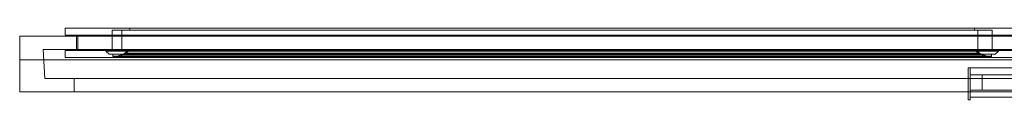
# Model space of a CAD drawing. Header units: millimetres. Extents: x -516 to 1258, y 248 to 313.
# Tile 1 of 2: x -516 to 370, y 248 to 313. Entities that reach past the tile are written whole.
import ezdxf

# ---------------------------------------------------------------- set-up
doc = ezdxf.new("R2010")
doc.units = ezdxf.units.MM
doc.layers.add('A-GLAZ', color=151, linetype='Continuous', lineweight=9)

# ---------------------------------------------------------------- blocks, each defined once
blk = doc.blocks.new('46_1 REH_EX-SLIDE_M2-EX_H1-EX_2 HOJAS - 46_1 REH_EX-SLIDE_M2-EX_H1-EX_2 HOJAS-349166-_3D_')
at = {"layer": 'A-GLAZ'}
for p, q in [((-887, 5, 1718), (-887, 5, 800)), ((887, 5, 1718), (-887, 5, 1718)), ((-887, 5, 800), (887, 5, 800)), ((-73, 5, 800), (887, 5, 800))]:
    blk.add_line(p, q, dxfattribs=at)
mesh = blk.add_polyface(dxfattribs=at)
corners = [(-846, 7.2, 841), (-846, 13.43, 841), (30, 13.43, 841), (30, 27.21, 841), (-846, 27.21, 841), (-846, 33.6, 841), (31.8, 33.6, 841), (31.8, 7.2, 841)]
mesh.append_faces([[corners[k] for k in face] for face in [(3, 6, 7, 2)]], dxfattribs={"vtx0": -1, "vtx2": -1})
mesh.append_faces([[corners[k] for k in face] for face in [(0, 1, 2, 7)]], dxfattribs={"vtx2": -1})
mesh.append_faces([[corners[k] for k in face] for face in [(3, 4, 5, 6)]], dxfattribs={"vtx3": -1})
mesh = blk.add_polyface(dxfattribs=at)
corners = [(-846, 33.6, 841), (-846, 27.21, 841), (-846, 27.21, 1677), (-846, 33.6, 1677)]
mesh.append_faces([[corners[k] for k in face] for face in [(1, 2, 3, 0)]])
mesh = blk.add_polyface(dxfattribs=at)
corners = [(31.8, 33.6, 841), (-846, 33.6, 841), (-846, 33.6, 1677), (31.8, 33.6, 1677), (-788.05, 33.6, 898.95), (-27.95, 33.6, 898.95), (-27.95, 33.6, 1619.05), (-788.05, 33.6, 1619.05)]
mesh.append_faces([[corners[k] for k in face] for face in [(2, 7, 4, 1), (5, 0, 1, 4)]], dxfattribs={"vtx0": -1, "vtx2": -1})
mesh.append_faces([[corners[k] for k in face] for face in [(2, 3, 6, 7), (5, 6, 3, 0)]], dxfattribs={"vtx1": -1, "vtx3": -1})
mesh = blk.add_polyface(dxfattribs=at)
corners = [(30, 13.43, 1677), (-846, 13.43, 1677), (-846, 7.2, 1677), (31.8, 7.2, 1677), (31.8, 33.6, 1677), (-846, 33.6, 1677), (-846, 27.21, 1677), (30, 27.21, 1677)]
mesh.append_faces([[corners[k] for k in face] for face in [(7, 4, 5, 6)]], dxfattribs={"vtx0": -1})
mesh.append_faces([[corners[k] for k in face] for face in [(2, 3, 0, 1)]], dxfattribs={"vtx1": -1})
mesh.append_faces([[corners[k] for k in face] for face in [(3, 4, 7, 0)]], dxfattribs={"vtx1": -1, "vtx3": -1})
mesh = blk.add_polyface(dxfattribs=at)
corners = [(-846, 27.21, 841), (30, 27.21, 841), (30, 27.21, 1677), (-846, 27.21, 1677), (18.62, 27.21, 852.38), (-834.62, 27.21, 852.38), (-834.62, 27.21, 1665.62), (18.62, 27.21, 1665.62)]
mesh.append_faces([[corners[k] for k in face] for face in [(3, 6, 7, 2), (5, 0, 1, 4)]], dxfattribs={"vtx0": -1, "vtx2": -1})
mesh.append_faces([[corners[k] for k in face] for face in [(5, 6, 3, 0), (1, 2, 7, 4)]], dxfattribs={"vtx1": -1, "vtx3": -1})
mesh = blk.add_polyface(dxfattribs=at)
corners = [(-834.62, 27.21, 852.38), (-834.62, 13.43, 852.38), (-834.62, 13.43, 1665.62), (-834.62, 27.21, 1665.62)]
mesh.append_faces([[corners[k] for k in face] for face in [(1, 2, 3, 0)]])
mesh = blk.add_polyface(dxfattribs=at)
corners = [(-834.62, 13.43, 852.38), (-834.62, 27.21, 852.38), (18.62, 27.21, 852.38), (18.62, 13.43, 852.38)]
mesh.append_faces([[corners[k] for k in face] for face in [(3, 0, 1, 2)]])
mesh = blk.add_polyface(dxfattribs=at)
corners = [(18.62, 13.43, 1665.62), (18.62, 27.21, 1665.62), (-834.62, 27.21, 1665.62), (-834.62, 13.43, 1665.62)]
mesh.append_faces([[corners[k] for k in face] for face in [(3, 0, 1, 2)]])
mesh = blk.add_polyface(dxfattribs=at)
corners = [(-803.95, 12.86, 883.05), (-803.95, 31.9, 883.05), (-803.95, 31.9, 1634.95), (-803.95, 12.86, 1634.95)]
mesh.append_faces([[corners[k] for k in face] for face in [(1, 2, 3, 0)]])
mesh = blk.add_polyface(dxfattribs=at)
corners = [(-803.95, 31.9, 883.05), (-803.95, 12.86, 883.05), (-12.05, 12.86, 883.05), (-12.05, 31.9, 883.05)]
mesh.append_faces([[corners[k] for k in face] for face in [(0, 1, 2, 3)]])
mesh = blk.add_polyface(dxfattribs=at)
corners = [(-803.95, 31.9, 883.05), (-12.05, 31.9, 883.05), (-12.05, 31.9, 1634.95), (-803.95, 31.9, 1634.95), (-27.95, 31.9, 898.95), (-788.05, 31.9, 898.95), (-788.05, 31.9, 1619.05), (-27.95, 31.9, 1619.05)]
mesh.append_faces([[corners[k] for k in face] for face in [(3, 6, 7, 2), (2, 7, 4, 1)]], dxfattribs={"vtx0": -1, "vtx2": -1})
mesh.append_faces([[corners[k] for k in face] for face in [(5, 6, 3, 0), (4, 5, 0, 1)]], dxfattribs={"vtx1": -1, "vtx3": -1})
mesh = blk.add_polyface(dxfattribs=at)
corners = [(-12.05, 31.9, 1634.95), (-12.05, 12.86, 1634.95), (-803.95, 12.86, 1634.95), (-803.95, 31.9, 1634.95)]
mesh.append_faces([[corners[k] for k in face] for face in [(3, 0, 1, 2)]])
at = {"layer": 'A-GLAZ', "transparency": 33554496}
mesh = blk.add_polyface(dxfattribs=at)
corners = [(-25, 31.9, 882.65), (-25, 13.59, 882.65), (-795, 13.59, 882.65), (-795, 31.9, 882.65)]
mesh.append_faces([[corners[k] for k in face] for face in [(1, 2, 3, 0)]])
mesh = blk.add_polyface(dxfattribs=at)
corners = [(-795, 13.59, 1635.35), (-795, 31.9, 1635.35), (-795, 31.9, 882.65), (-795, 13.59, 882.65)]
mesh.append_faces([[corners[k] for k in face] for face in [(3, 0, 1, 2)]])
mesh = blk.add_polyface(dxfattribs=at)
corners = [(-795, 31.9, 1635.35), (-25, 31.9, 1635.35), (-25, 31.9, 882.65), (-795, 31.9, 882.65)]
mesh.append_faces([[corners[k] for k in face] for face in [(0, 1, 2, 3)]])
mesh = blk.add_polyface(dxfattribs=at)
corners = [(-25, 31.9, 1635.35), (-795, 31.9, 1635.35), (-795, 13.59, 1635.35), (-25, 13.59, 1635.35)]
mesh.append_faces([[corners[k] for k in face] for face in [(2, 3, 0, 1)]])
at = {"layer": 'A-GLAZ'}
mesh = blk.add_polyface(dxfattribs=at)
corners = [(-788.05, 31.9, 898.95), (-788.05, 33.6, 898.95), (-788.05, 33.6, 1619.05), (-788.05, 31.9, 1619.05)]
mesh.append_faces([[corners[k] for k in face] for face in [(1, 2, 3, 0)]])
mesh = blk.add_polyface(dxfattribs=at)
corners = [(-788.05, 33.6, 898.95), (-788.05, 31.9, 898.95), (-27.95, 31.9, 898.95), (-27.95, 33.6, 898.95)]
mesh.append_faces([[corners[k] for k in face] for face in [(3, 0, 1, 2)]])
mesh = blk.add_polyface(dxfattribs=at)
corners = [(-27.95, 33.6, 1619.05), (-27.95, 31.9, 1619.05), (-788.05, 31.9, 1619.05), (-788.05, 33.6, 1619.05)]
mesh.append_faces([[corners[k] for k in face] for face in [(0, 1, 2, 3)]])
mesh = blk.add_polyface(dxfattribs=at)
corners = [(-27.95, 33.6, 898.95), (-27.95, 31.9, 898.95), (-27.95, 31.9, 1619.05), (-27.95, 33.6, 1619.05)]
mesh.append_faces([[corners[k] for k in face] for face in [(3, 0, 1, 2)]])
at = {"layer": 'A-GLAZ', "transparency": 33554496}
mesh = blk.add_polyface(dxfattribs=at)
corners = [(-25, 31.9, 1635.35), (-25, 13.59, 1635.35), (-25, 13.59, 882.65), (-25, 31.9, 882.65)]
mesh.append_faces([[corners[k] for k in face] for face in [(3, 0, 1, 2)]])
at = {"layer": 'A-GLAZ'}
mesh = blk.add_polyface(dxfattribs=at)
corners = [(-12.05, 31.9, 883.05), (-12.05, 12.86, 883.05), (-12.05, 12.86, 1634.95), (-12.05, 31.9, 1634.95)]
mesh.append_faces([[corners[k] for k in face] for face in [(3, 0, 1, 2)]])
mesh = blk.add_polyface(dxfattribs=at)
corners = [(-887, -23.6, 1718), (-887, 26.4, 1718), (-887, 26.4, 800), (-887, -23.6, 800)]
mesh.append_faces([[corners[k] for k in face] for face in [(3, 0, 1, 2)]])
mesh = blk.add_polyface(dxfattribs=at)
corners = [(-887, -23.6, 800), (-887, 26.4, 800), (887, 26.4, 800), (887, -23.6, 800)]
mesh.append_faces([[corners[k] for k in face] for face in [(3, 0, 1, 2)]])
mesh = blk.add_polyface(dxfattribs=at)
corners = [(-887, 26.4, 800), (-887, 26.4, 1718), (887, 26.4, 1718), (887, 26.4, 800), (836, 26.4, 851), (836, 26.4, 1667), (-836, 26.4, 1667), (-836, 26.4, 851)]
mesh.append_faces([[corners[k] for k in face] for face in [(2, 5, 6, 1), (1, 6, 7, 0)]], dxfattribs={"vtx0": -1, "vtx2": -1})
mesh.append_faces([[corners[k] for k in face] for face in [(4, 5, 2, 3), (7, 4, 3, 0)]], dxfattribs={"vtx1": -1, "vtx3": -1})
mesh = blk.add_polyface(dxfattribs=at)
corners = [(887, -23.6, 1718), (887, 26.4, 1718), (-887, 26.4, 1718), (-887, -23.6, 1718)]
mesh.append_faces([[corners[k] for k in face] for face in [(0, 1, 2, 3)]])
mesh = blk.add_polyface(dxfattribs=at)
corners = [(-836, 26.4, 1667), (-836, 14.4, 1667), (-836, 14.4, 851), (-836, 26.4, 851)]
mesh.append_faces([[corners[k] for k in face] for face in [(3, 0, 1, 2)]])
mesh = blk.add_polyface(dxfattribs=at)
corners = [(-836, 26.4, 851), (-836, 14.4, 851), (836, 14.4, 851), (836, 26.4, 851)]
mesh.append_faces([[corners[k] for k in face] for face in [(3, 0, 1, 2)]])
mesh = blk.add_polyface(dxfattribs=at)
corners = [(836, 26.4, 1667), (836, 14.4, 1667), (-836, 14.4, 1667), (-836, 26.4, 1667)]
mesh.append_faces([[corners[k] for k in face] for face in [(3, 0, 1, 2)]])
mesh = blk.add_polyface(dxfattribs=at)
corners = [(-865.91, 14.4, 1696.91), (-864.32, -11.6, 1695.32), (-864.32, -11.6, 822.68), (-865.91, 14.4, 821.09)]
mesh.append_faces([[corners[k] for k in face] for face in [(3, 0, 1, 2)]])
mesh = blk.add_polyface(dxfattribs=at)
corners = [(-865.91, 14.4, 821.09), (-864.32, -11.6, 822.68), (864.32, -11.6, 822.68), (865.91, 14.4, 821.09)]
mesh.append_faces([[corners[k] for k in face] for face in [(3, 0, 1, 2)]])
mesh = blk.add_polyface(dxfattribs=at)
corners = [(865.91, 14.4, 821.09), (865.91, 14.4, 1696.91), (-865.91, 14.4, 1696.91), (-865.91, 14.4, 821.09), (-836, 14.4, 851), (-836, 14.4, 1667), (836, 14.4, 1667), (836, 14.4, 851)]
mesh.append_faces([[corners[k] for k in face] for face in [(2, 5, 6, 1), (1, 6, 7, 0)]], dxfattribs={"vtx0": -1, "vtx2": -1})
mesh.append_faces([[corners[k] for k in face] for face in [(4, 5, 2, 3), (7, 4, 3, 0)]], dxfattribs={"vtx1": -1, "vtx3": -1})
mesh = blk.add_polyface(dxfattribs=at)
corners = [(865.91, 14.4, 1696.91), (864.32, -11.6, 1695.32), (-864.32, -11.6, 1695.32), (-865.91, 14.4, 1696.91)]
mesh.append_faces([[corners[k] for k in face] for face in [(3, 0, 1, 2)]])
mesh = blk.add_polyface(dxfattribs=at)
corners = [(30, 13.43, 841), (-846, 13.43, 841), (-846, 13.43, 1677), (30, 13.43, 1677), (-834.62, 13.43, 852.38), (18.62, 13.43, 852.38), (18.62, 13.43, 1665.62), (-834.62, 13.43, 1665.62)]
mesh.append_faces([[corners[k] for k in face] for face in [(3, 6, 7, 2), (2, 7, 4, 1)]], dxfattribs={"vtx0": -1, "vtx2": -1})
mesh.append_faces([[corners[k] for k in face] for face in [(5, 6, 3, 0), (4, 5, 0, 1)]], dxfattribs={"vtx1": -1, "vtx3": -1})
mesh = blk.add_polyface(dxfattribs=at)
corners = [(-846, 13.43, 841), (-846, 7.2, 841), (-846, 7.2, 1677), (-846, 13.43, 1677)]
mesh.append_faces([[corners[k] for k in face] for face in [(1, 2, 3, 0)]])
mesh = blk.add_polyface(dxfattribs=at)
corners = [(-806.56, 10.29, 880.44), (-809.4, 12.86, 877.6), (-809.4, 12.86, 1640.4), (-806.56, 10.29, 1637.56)]
mesh.append_faces([[corners[k] for k in face] for face in [(1, 2, 3, 0)]])
mesh = blk.add_polyface(dxfattribs=at)
corners = [(-809.4, 12.86, 877.6), (-806.56, 10.29, 880.44), (-9.44, 10.29, 880.44), (-6.6, 12.86, 877.6)]
mesh.append_faces([[corners[k] for k in face] for face in [(3, 0, 1, 2)]])
mesh = blk.add_polyface(dxfattribs=at)
corners = [(-809.4, 12.86, 877.6), (-6.6, 12.86, 877.6), (-6.6, 12.86, 1640.4), (-809.4, 12.86, 1640.4), (-12.05, 12.86, 883.05), (-803.95, 12.86, 883.05), (-803.95, 12.86, 1634.95), (-12.05, 12.86, 1634.95)]
mesh.append_faces([[corners[k] for k in face] for face in [(3, 6, 7, 2), (2, 7, 4, 1)]], dxfattribs={"vtx0": -1, "vtx2": -1})
mesh.append_faces([[corners[k] for k in face] for face in [(5, 6, 3, 0), (4, 5, 0, 1)]], dxfattribs={"vtx1": -1, "vtx3": -1})
mesh = blk.add_polyface(dxfattribs=at)
corners = [(-6.6, 12.86, 1640.4), (-9.44, 10.29, 1637.56), (-806.56, 10.29, 1637.56), (-809.4, 12.86, 1640.4)]
mesh.append_faces([[corners[k] for k in face] for face in [(3, 0, 1, 2)]])
mesh = blk.add_polyface(dxfattribs=at)
corners = [(-9.44, 10.29, 880.44), (-806.56, 10.29, 880.44), (-806.56, 10.29, 1637.56), (-9.44, 10.29, 1637.56), (-803.17, 10.29, 883.83), (-12.83, 10.29, 883.83), (-12.83, 10.29, 1634.17), (-803.17, 10.29, 1634.17)]
mesh.append_faces([[corners[k] for k in face] for face in [(3, 6, 7, 2), (2, 7, 4, 1)]], dxfattribs={"vtx0": -1, "vtx2": -1})
mesh.append_faces([[corners[k] for k in face] for face in [(5, 6, 3, 0), (4, 5, 0, 1)]], dxfattribs={"vtx1": -1, "vtx3": -1})
mesh = blk.add_polyface(dxfattribs=at)
corners = [(-789.32, 13.55, 897.68), (-26.68, 13.55, 897.68), (-23.69, 11.21, 894.69), (-20.29, 9.52, 891.29), (-16.62, 8.55, 887.62), (-12.83, 8.34, 883.83), (-803.17, 8.34, 883.83), (-799.38, 8.55, 887.62), (-795.71, 9.52, 891.29), (-792.31, 11.21, 894.69)]
mesh.append_faces([[corners[k] for k in face] for face in [(6, 7, 4, 5)]], dxfattribs={"vtx1": -1})
mesh.append_faces([[corners[k] for k in face] for face in [(8, 9, 2, 3), (3, 4, 7, 8)]], dxfattribs={"vtx1": -1, "vtx3": -1})
mesh.append_faces([[corners[k] for k in face] for face in [(9, 0, 1, 2)]], dxfattribs={"vtx3": -1})
mesh = blk.add_polyface(dxfattribs=at)
corners = [(-789.32, 13.55, 897.68), (-792.31, 11.21, 894.69), (-795.71, 9.52, 891.29), (-799.38, 8.55, 887.62), (-803.17, 8.34, 883.83), (-803.17, 8.34, 1634.17), (-799.38, 8.55, 1630.38), (-795.71, 9.52, 1626.71), (-792.31, 11.21, 1623.31), (-789.32, 13.55, 1620.32)]
mesh.append_faces([[corners[k] for k in face] for face in [(5, 6, 3, 4)]], dxfattribs={"vtx1": -1})
mesh.append_faces([[corners[k] for k in face] for face in [(7, 8, 1, 2), (2, 3, 6, 7)]], dxfattribs={"vtx1": -1, "vtx3": -1})
mesh.append_faces([[corners[k] for k in face] for face in [(8, 9, 0, 1)]], dxfattribs={"vtx3": -1})
mesh = blk.add_polyface(dxfattribs=at)
corners = [(-12.83, 8.34, 1634.17), (-16.62, 8.55, 1630.38), (-20.29, 9.52, 1626.71), (-23.69, 11.21, 1623.31), (-26.68, 13.55, 1620.32), (-789.32, 13.55, 1620.32), (-792.31, 11.21, 1623.31), (-795.71, 9.52, 1626.71), (-799.38, 8.55, 1630.38), (-803.17, 8.34, 1634.17)]
mesh.append_faces([[corners[k] for k in face] for face in [(0, 1, 8, 9)]], dxfattribs={"vtx1": -1})
mesh.append_faces([[corners[k] for k in face] for face in [(2, 3, 6, 7), (7, 8, 1, 2)]], dxfattribs={"vtx1": -1, "vtx3": -1})
mesh.append_faces([[corners[k] for k in face] for face in [(3, 4, 5, 6)]], dxfattribs={"vtx3": -1})
mesh = blk.add_polyface(dxfattribs=at)
corners = [(-803.17, 8.34, 883.83), (-12.83, 8.34, 883.83), (-12.83, 10.29, 883.83), (-803.17, 10.29, 883.83)]
mesh.append_faces([[corners[k] for k in face] for face in [(3, 0, 1, 2)]])
mesh = blk.add_polyface(dxfattribs=at)
corners = [(-803.17, 8.34, 883.83), (-803.17, 10.29, 883.83), (-803.17, 10.29, 1634.17), (-803.17, 8.34, 1634.17)]
mesh.append_faces([[corners[k] for k in face] for face in [(1, 2, 3, 0)]])
mesh = blk.add_polyface(dxfattribs=at)
corners = [(-12.83, 10.29, 1634.17), (-12.83, 8.34, 1634.17), (-803.17, 8.34, 1634.17), (-803.17, 10.29, 1634.17)]
mesh.append_faces([[corners[k] for k in face] for face in [(0, 1, 2, 3)]])
mesh = blk.add_polyface(dxfattribs=at)
corners = [(-801.28, 7.5, 885.72), (-796.52, 8.37, 890.48), (-792.13, 10.4, 894.87), (-788.39, 13.45, 898.61), (-788.39, 13.45, 1619.39), (-792.13, 10.4, 1623.13), (-796.52, 8.37, 1627.52), (-801.28, 7.5, 1632.28)]
mesh.append_faces([[corners[k] for k in face] for face in [(0, 1, 6, 7)]], dxfattribs={"vtx1": -1})
mesh.append_faces([[corners[k] for k in face] for face in [(5, 6, 1, 2)]], dxfattribs={"vtx1": -1, "vtx3": -1})
mesh.append_faces([[corners[k] for k in face] for face in [(2, 3, 4, 5)]], dxfattribs={"vtx3": -1})
mesh = blk.add_polyface(dxfattribs=at)
corners = [(-788.39, 13.45, 898.61), (-792.13, 10.4, 894.87), (-796.52, 8.37, 890.48), (-801.28, 7.5, 885.72), (-14.72, 7.5, 885.72), (-19.48, 8.37, 890.48), (-23.87, 10.4, 894.87), (-27.61, 13.45, 898.61)]
mesh.append_faces([[corners[k] for k in face] for face in [(4, 5, 2, 3)]], dxfattribs={"vtx1": -1})
mesh.append_faces([[corners[k] for k in face] for face in [(1, 2, 5, 6)]], dxfattribs={"vtx1": -1, "vtx3": -1})
mesh.append_faces([[corners[k] for k in face] for face in [(6, 7, 0, 1)]], dxfattribs={"vtx3": -1})
mesh = blk.add_polyface(dxfattribs=at)
corners = [(-27.61, 13.45, 1619.39), (-23.87, 10.4, 1623.13), (-19.48, 8.37, 1627.52), (-14.72, 7.5, 1632.28), (-801.28, 7.5, 1632.28), (-796.52, 8.37, 1627.52), (-792.13, 10.4, 1623.13), (-788.39, 13.45, 1619.39)]
mesh.append_faces([[corners[k] for k in face] for face in [(4, 5, 2, 3)]], dxfattribs={"vtx1": -1})
mesh.append_faces([[corners[k] for k in face] for face in [(1, 2, 5, 6)]], dxfattribs={"vtx1": -1, "vtx3": -1})
mesh.append_faces([[corners[k] for k in face] for face in [(6, 7, 0, 1)]], dxfattribs={"vtx3": -1})
at = {"layer": 'A-GLAZ', "transparency": 33554496}
mesh = blk.add_polyface(dxfattribs=at)
corners = [(-25, 13.59, 1635.35), (-795, 13.59, 1635.35), (-795, 13.59, 882.65), (-25, 13.59, 882.65)]
mesh.append_faces([[corners[k] for k in face] for face in [(0, 1, 2, 3)]])
at = {"layer": 'A-GLAZ'}
mesh = blk.add_polyface(dxfattribs=at)
corners = [(-788.39, 13.45, 898.61), (-27.61, 13.45, 898.61), (-27.51, 13.57, 898.51), (-27.39, 13.65, 898.39), (-27.24, 13.71, 898.24), (-27.09, 13.72, 898.09), (-26.94, 13.7, 897.94), (-26.8, 13.64, 897.8), (-26.68, 13.55, 897.68), (-789.32, 13.55, 897.68), (-789.2, 13.64, 897.8), (-789.06, 13.7, 897.94), (-788.91, 13.72, 898.09), (-788.76, 13.71, 898.24), (-788.61, 13.65, 898.39), (-788.49, 13.57, 898.51)]
mesh.append_faces([[corners[k] for k in face] for face in [(1, 2, 15, 0)]], dxfattribs={"vtx1": -1})
mesh.append_faces([[corners[k] for k in face] for face in [(3, 4, 13, 14), (2, 3, 14, 15), (12, 13, 4, 5), (5, 6, 11, 12), (6, 7, 10, 11)]], dxfattribs={"vtx1": -1, "vtx3": -1})
mesh.append_faces([[corners[k] for k in face] for face in [(7, 8, 9, 10)]], dxfattribs={"vtx3": -1})
mesh = blk.add_polyface(dxfattribs=at)
corners = [(-788.39, 13.45, 898.61), (-788.49, 13.57, 898.51), (-788.61, 13.65, 898.39), (-788.76, 13.71, 898.24), (-788.91, 13.72, 898.09), (-789.06, 13.7, 897.94), (-789.2, 13.64, 897.8), (-789.32, 13.55, 897.68), (-789.32, 13.55, 1620.32), (-789.2, 13.64, 1620.2), (-789.06, 13.7, 1620.06), (-788.91, 13.72, 1619.91), (-788.76, 13.71, 1619.76), (-788.61, 13.65, 1619.61), (-788.49, 13.57, 1619.49), (-788.39, 13.45, 1619.39)]
mesh.append_faces([[corners[k] for k in face] for face in [(0, 1, 14, 15)]], dxfattribs={"vtx1": -1})
mesh.append_faces([[corners[k] for k in face] for face in [(2, 3, 12, 13), (1, 2, 13, 14), (11, 12, 3, 4), (4, 5, 10, 11), (5, 6, 9, 10)]], dxfattribs={"vtx1": -1, "vtx3": -1})
mesh.append_faces([[corners[k] for k in face] for face in [(6, 7, 8, 9)]], dxfattribs={"vtx3": -1})
mesh = blk.add_polyface(dxfattribs=at)
corners = [(-26.68, 13.55, 1620.32), (-26.8, 13.64, 1620.2), (-26.94, 13.7, 1620.06), (-27.09, 13.72, 1619.91), (-27.24, 13.71, 1619.76), (-27.39, 13.65, 1619.61), (-27.51, 13.57, 1619.49), (-27.61, 13.45, 1619.39), (-788.39, 13.45, 1619.39), (-788.49, 13.57, 1619.49), (-788.61, 13.65, 1619.61), (-788.76, 13.71, 1619.76), (-788.91, 13.72, 1619.91), (-789.06, 13.7, 1620.06), (-789.2, 13.64, 1620.2), (-789.32, 13.55, 1620.32)]
mesh.append_faces([[corners[k] for k in face] for face in [(8, 9, 6, 7)]], dxfattribs={"vtx1": -1})
mesh.append_faces([[corners[k] for k in face] for face in [(10, 11, 4, 5), (9, 10, 5, 6), (3, 4, 11, 12), (12, 13, 2, 3), (13, 14, 1, 2)]], dxfattribs={"vtx1": -1, "vtx3": -1})
mesh.append_faces([[corners[k] for k in face] for face in [(14, 15, 0, 1)]], dxfattribs={"vtx3": -1})
mesh = blk.add_polyface(dxfattribs=at)
corners = [(-26.68, 13.55, 897.68), (-26.8, 13.64, 897.8), (-26.94, 13.7, 897.94), (-27.09, 13.72, 898.09), (-27.24, 13.71, 898.24), (-27.39, 13.65, 898.39), (-27.51, 13.57, 898.51), (-27.61, 13.45, 898.61), (-27.61, 13.45, 1619.39), (-27.51, 13.57, 1619.49), (-27.39, 13.65, 1619.61), (-27.24, 13.71, 1619.76), (-27.09, 13.72, 1619.91), (-26.94, 13.7, 1620.06), (-26.8, 13.64, 1620.2), (-26.68, 13.55, 1620.32)]
mesh.append_faces([[corners[k] for k in face] for face in [(8, 9, 6, 7)]], dxfattribs={"vtx1": -1})
mesh.append_faces([[corners[k] for k in face] for face in [(10, 11, 4, 5), (9, 10, 5, 6), (3, 4, 11, 12), (12, 13, 2, 3), (13, 14, 1, 2)]], dxfattribs={"vtx1": -1, "vtx3": -1})
mesh.append_faces([[corners[k] for k in face] for face in [(14, 15, 0, 1)]], dxfattribs={"vtx3": -1})
mesh = blk.add_polyface(dxfattribs=at)
corners = [(-27.61, 13.45, 898.61), (-23.87, 10.4, 894.87), (-19.48, 8.37, 890.48), (-14.72, 7.5, 885.72), (-14.72, 7.5, 1632.28), (-19.48, 8.37, 1627.52), (-23.87, 10.4, 1623.13), (-27.61, 13.45, 1619.39)]
mesh.append_faces([[corners[k] for k in face] for face in [(4, 5, 2, 3)]], dxfattribs={"vtx1": -1})
mesh.append_faces([[corners[k] for k in face] for face in [(1, 2, 5, 6)]], dxfattribs={"vtx1": -1, "vtx3": -1})
mesh.append_faces([[corners[k] for k in face] for face in [(6, 7, 0, 1)]], dxfattribs={"vtx3": -1})
mesh = blk.add_polyface(dxfattribs=at)
corners = [(-12.83, 8.34, 883.83), (-16.62, 8.55, 887.62), (-20.29, 9.52, 891.29), (-23.69, 11.21, 894.69), (-26.68, 13.55, 897.68), (-26.68, 13.55, 1620.32), (-23.69, 11.21, 1623.31), (-20.29, 9.52, 1626.71), (-16.62, 8.55, 1630.38), (-12.83, 8.34, 1634.17)]
mesh.append_faces([[corners[k] for k in face] for face in [(0, 1, 8, 9)]], dxfattribs={"vtx1": -1})
mesh.append_faces([[corners[k] for k in face] for face in [(2, 3, 6, 7), (7, 8, 1, 2)]], dxfattribs={"vtx1": -1, "vtx3": -1})
mesh.append_faces([[corners[k] for k in face] for face in [(3, 4, 5, 6)]], dxfattribs={"vtx3": -1})
mesh = blk.add_polyface(dxfattribs=at)
corners = [(-12.83, 10.29, 883.83), (-12.83, 8.34, 883.83), (-12.83, 8.34, 1634.17), (-12.83, 10.29, 1634.17)]
mesh.append_faces([[corners[k] for k in face] for face in [(0, 1, 2, 3)]])
mesh = blk.add_polyface(dxfattribs=at)
corners = [(-6.6, 12.86, 877.6), (-9.44, 10.29, 880.44), (-9.44, 10.29, 1637.56), (-6.6, 12.86, 1640.4)]
mesh.append_faces([[corners[k] for k in face] for face in [(3, 0, 1, 2)]])
mesh = blk.add_polyface(dxfattribs=at)
corners = [(-846, 7.2, 841), (31.8, 7.2, 841), (31.8, 7.2, 1677), (-846, 7.2, 1677), (-11.65, 7.2, 882.65), (-804.35, 7.2, 882.65), (-804.35, 7.2, 1635.35), (-11.65, 7.2, 1635.35)]
mesh.append_faces([[corners[k] for k in face] for face in [(3, 6, 7, 2), (2, 7, 4, 1)]], dxfattribs={"vtx0": -1, "vtx2": -1})
mesh.append_faces([[corners[k] for k in face] for face in [(5, 6, 3, 0), (4, 5, 0, 1)]], dxfattribs={"vtx1": -1, "vtx3": -1})
mesh = blk.add_polyface(dxfattribs=at)
corners = [(-804.35, 7.2, 882.65), (-803.48, 7.5, 883.52), (-803.48, 7.5, 1634.48), (-804.35, 7.2, 1635.35)]
mesh.append_faces([[corners[k] for k in face] for face in [(2, 3, 0, 1)]])
mesh = blk.add_polyface(dxfattribs=at)
corners = [(-803.48, 7.5, 883.52), (-804.35, 7.2, 882.65), (-11.65, 7.2, 882.65), (-12.52, 7.5, 883.52)]
mesh.append_faces([[corners[k] for k in face] for face in [(3, 0, 1, 2)]])
mesh = blk.add_polyface(dxfattribs=at)
corners = [(-12.52, 7.5, 1634.48), (-11.65, 7.2, 1635.35), (-804.35, 7.2, 1635.35), (-803.48, 7.5, 1634.48)]
mesh.append_faces([[corners[k] for k in face] for face in [(0, 1, 2, 3)]])
mesh = blk.add_polyface(dxfattribs=at)
corners = [(-803.48, 7.5, 883.52), (-12.52, 7.5, 883.52), (-12.52, 7.5, 1634.48), (-803.48, 7.5, 1634.48), (-14.72, 7.5, 885.72), (-801.28, 7.5, 885.72), (-801.28, 7.5, 1632.28), (-14.72, 7.5, 1632.28)]
mesh.append_faces([[corners[k] for k in face] for face in [(3, 6, 7, 2), (2, 7, 4, 1)]], dxfattribs={"vtx0": -1, "vtx2": -1})
mesh.append_faces([[corners[k] for k in face] for face in [(5, 6, 3, 0), (4, 5, 0, 1)]], dxfattribs={"vtx1": -1, "vtx3": -1})
mesh = blk.add_polyface(dxfattribs=at)
corners = [(-12.52, 7.5, 883.52), (-11.65, 7.2, 882.65), (-11.65, 7.2, 1635.35), (-12.52, 7.5, 1634.48)]
mesh.append_faces([[corners[k] for k in face] for face in [(0, 1, 2, 3)]])
mesh = blk.add_polyface(dxfattribs=at)
corners = [(-32, -30.8, 841), (-33.8, -30.8, 841), (-33.8, -1.9, 841), (-32, -1.9, 841)]
mesh.append_faces([[corners[k] for k in face] for face in [(1, 2, 3, 0)]])
mesh = blk.add_polyface(dxfattribs=at)
corners = [(-33.8, -30.8, 1677), (-33.8, -1.9, 1677), (-33.8, -1.9, 841), (-33.8, -30.8, 841)]
mesh.append_faces([[corners[k] for k in face] for face in [(3, 0, 1, 2)]])
mesh = blk.add_polyface(dxfattribs=at)
corners = [(-33.8, -1.9, 1677), (-32, -1.9, 1677), (-32, -1.9, 841), (-33.8, -1.9, 841)]
mesh.append_faces([[corners[k] for k in face] for face in [(0, 1, 2, 3)]])
mesh = blk.add_polyface(dxfattribs=at)
corners = [(-32, -30.8, 1677), (-32, -1.9, 1677), (-33.8, -1.9, 1677), (-33.8, -30.8, 1677)]
mesh.append_faces([[corners[k] for k in face] for face in [(3, 0, 1, 2)]])
mesh = blk.add_polyface(dxfattribs=at)
corners = [(-32, -1.9, 1677), (-32, -30.8, 1677), (-32, -30.8, 841), (-32, -1.9, 841)]
mesh.append_faces([[corners[k] for k in face] for face in [(3, 0, 1, 2)]])
mesh = blk.add_polyface(dxfattribs=at)
corners = [(-32, -1.9, 841), (-32, -1.9, 1677), (846, -1.9, 1677), (846, -1.9, 841), (788.6, -1.9, 898.4), (788.6, -1.9, 1619.6), (25.4, -1.9, 1619.6), (25.4, -1.9, 898.4)]
mesh.append_faces([[corners[k] for k in face] for face in [(2, 5, 6, 1), (1, 6, 7, 0)]], dxfattribs={"vtx0": -1, "vtx2": -1})
mesh.append_faces([[corners[k] for k in face] for face in [(4, 5, 2, 3), (7, 4, 3, 0)]], dxfattribs={"vtx1": -1, "vtx3": -1})
mesh = blk.add_polyface(dxfattribs=at)
corners = [(846, -1.9, 841), (846, -8.29, 841), (-32, -8.29, 841), (-32, -1.9, 841)]
mesh.append_faces([[corners[k] for k in face] for face in [(0, 1, 2, 3)]])
mesh = blk.add_polyface(dxfattribs=at)
corners = [(-32, -1.9, 841), (-32, -8.29, 841), (-32, -8.29, 1677), (-32, -1.9, 1677)]
mesh.append_faces([[corners[k] for k in face] for face in [(0, 1, 2, 3)]])
mesh = blk.add_polyface(dxfattribs=at)
corners = [(-32, -1.9, 1677), (-32, -8.29, 1677), (846, -8.29, 1677), (846, -1.9, 1677)]
mesh.append_faces([[corners[k] for k in face] for face in [(3, 0, 1, 2)]])
mesh = blk.add_polyface(dxfattribs=at)
corners = [(846, -8.29, 841), (846, -8.29, 1677), (-32, -8.29, 1677), (-32, -8.29, 841), (-21.17, -8.29, 851.83), (-21.17, -8.29, 1666.17), (835.17, -8.29, 1666.17), (835.17, -8.29, 851.83)]
mesh.append_faces([[corners[k] for k in face] for face in [(2, 5, 6, 1), (1, 6, 7, 0)]], dxfattribs={"vtx0": -1, "vtx2": -1})
mesh.append_faces([[corners[k] for k in face] for face in [(4, 5, 2, 3), (7, 4, 3, 0)]], dxfattribs={"vtx1": -1, "vtx3": -1})
mesh = blk.add_polyface(dxfattribs=at)
corners = [(835.17, -8.29, 851.83), (835.17, -22.07, 851.83), (-21.17, -22.07, 851.83), (-21.17, -8.29, 851.83)]
mesh.append_faces([[corners[k] for k in face] for face in [(0, 1, 2, 3)]])
mesh = blk.add_polyface(dxfattribs=at)
corners = [(-21.17, -8.29, 851.83), (-21.17, -22.07, 851.83), (-21.17, -22.07, 1666.17), (-21.17, -8.29, 1666.17)]
mesh.append_faces([[corners[k] for k in face] for face in [(3, 0, 1, 2)]])
mesh = blk.add_polyface(dxfattribs=at)
corners = [(-21.17, -8.29, 1666.17), (-21.17, -22.07, 1666.17), (835.17, -22.07, 1666.17), (835.17, -8.29, 1666.17)]
mesh.append_faces([[corners[k] for k in face] for face in [(0, 1, 2, 3)]])
mesh = blk.add_polyface(dxfattribs=at)
corners = [(-864.32, -11.6, 822.68), (-864.32, -11.6, 1695.32), (864.32, -11.6, 1695.32), (864.32, -11.6, 822.68), (838, -11.6, 849), (838, -11.6, 1669), (-838, -11.6, 1669), (-838, -11.6, 849)]
mesh.append_faces([[corners[k] for k in face] for face in [(2, 5, 6, 1), (1, 6, 7, 0)]], dxfattribs={"vtx0": -1, "vtx2": -1})
mesh.append_faces([[corners[k] for k in face] for face in [(4, 5, 2, 3), (7, 4, 3, 0)]], dxfattribs={"vtx1": -1, "vtx3": -1})
mesh = blk.add_polyface(dxfattribs=at)
corners = [(-838, -11.6, 1669), (-838, -23.6, 1669), (-838, -23.6, 849), (-838, -11.6, 849)]
mesh.append_faces([[corners[k] for k in face] for face in [(3, 0, 1, 2)]])
mesh = blk.add_polyface(dxfattribs=at)
corners = [(-838, -11.6, 849), (-838, -23.6, 849), (838, -23.6, 849), (838, -11.6, 849)]
mesh.append_faces([[corners[k] for k in face] for face in [(0, 1, 2, 3)]])
mesh = blk.add_polyface(dxfattribs=at)
corners = [(838, -11.6, 1669), (838, -23.6, 1669), (-838, -23.6, 1669), (-838, -11.6, 1669)]
mesh.append_faces([[corners[k] for k in face] for face in [(0, 1, 2, 3)]])
mesh = blk.add_polyface(dxfattribs=at)
corners = [(887, -23.6, 800), (887, -23.6, 1718), (-887, -23.6, 1718), (-887, -23.6, 800), (-838, -23.6, 849), (-838, -23.6, 1669), (838, -23.6, 1669), (838, -23.6, 849)]
mesh.append_faces([[corners[k] for k in face] for face in [(2, 5, 6, 1), (1, 6, 7, 0)]], dxfattribs={"vtx0": -1, "vtx2": -1})
mesh.append_faces([[corners[k] for k in face] for face in [(4, 5, 2, 3), (7, 4, 3, 0)]], dxfattribs={"vtx1": -1, "vtx3": -1})
mesh = blk.add_polyface(dxfattribs=at)
corners = [(846, -22.07, 841), (846, -28.3, 841), (-32, -28.3, 841), (-32, -22.07, 841)]
mesh.append_faces([[corners[k] for k in face] for face in [(0, 1, 2, 3)]])
mesh = blk.add_polyface(dxfattribs=at)
corners = [(-32, -22.07, 841), (-32, -28.3, 841), (-32, -28.3, 1677), (-32, -22.07, 1677)]
mesh.append_faces([[corners[k] for k in face] for face in [(3, 0, 1, 2)]])
mesh = blk.add_polyface(dxfattribs=at)
corners = [(-32, -22.07, 841), (-32, -22.07, 1677), (846, -22.07, 1677), (846, -22.07, 841), (835.17, -22.07, 851.83), (835.17, -22.07, 1666.17), (-21.17, -22.07, 1666.17), (-21.17, -22.07, 851.83)]
mesh.append_faces([[corners[k] for k in face] for face in [(2, 5, 6, 1), (1, 6, 7, 0)]], dxfattribs={"vtx0": -1, "vtx2": -1})
mesh.append_faces([[corners[k] for k in face] for face in [(4, 5, 2, 3), (7, 4, 3, 0)]], dxfattribs={"vtx1": -1, "vtx3": -1})
mesh = blk.add_polyface(dxfattribs=at)
corners = [(-32, -22.07, 1677), (-32, -28.3, 1677), (846, -28.3, 1677), (846, -22.07, 1677)]
mesh.append_faces([[corners[k] for k in face] for face in [(3, 0, 1, 2)]])
mesh = blk.add_polyface(dxfattribs=at)
corners = [(-32, -30.8, 1677), (-33.8, -30.8, 1677), (-33.8, -30.8, 841), (-32, -30.8, 841)]
mesh.append_faces([[corners[k] for k in face] for face in [(0, 1, 2, 3)]])
mesh = blk.add_polyface(dxfattribs=at)
corners = [(846, -28.3, 841), (846, -28.3, 1677), (-32, -28.3, 1677), (-32, -28.3, 841), (9.1, -28.3, 882.1), (9.1, -28.3, 1635.9), (804.9, -28.3, 1635.9), (804.9, -28.3, 882.1)]
mesh.append_faces([[corners[k] for k in face] for face in [(2, 5, 6, 1), (1, 6, 7, 0)]], dxfattribs={"vtx0": -1, "vtx2": -1})
mesh.append_faces([[corners[k] for k in face] for face in [(4, 5, 2, 3), (7, 4, 3, 0)]], dxfattribs={"vtx1": -1, "vtx3": -1})

msp = doc.modelspace()

# ---------------------------------------------------------------- block references
at = {"layer": 'A-GLAZ'}
msp.add_blockref('46_1 REH_EX-SLIDE_M2-EX_H1-EX_2 HOJAS - 46_1 REH_EX-SLIDE_M2-EX_H1-EX_2 HOJAS-349166-_3D_', (371.23, 279.28, 700), dxfattribs=at)

doc.saveas('drawing.dxf')
